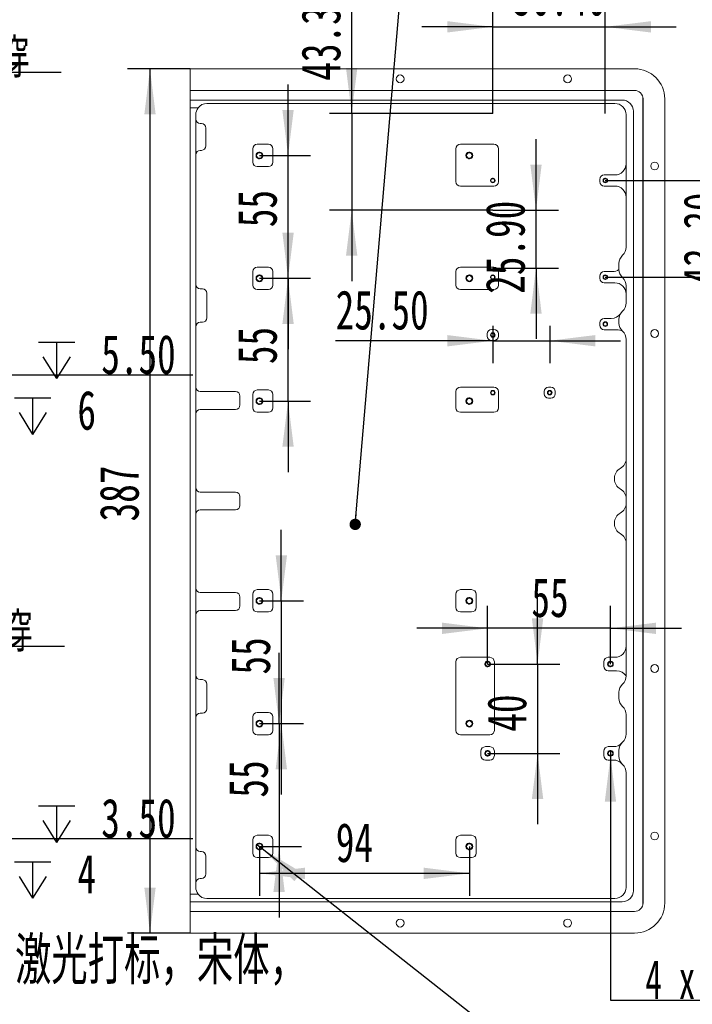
# Model space of a CAD drawing. Header units: millimetres. Extents: x 0 to 658, y -2 to 210.
# Tile 10 of 26: x 72 to 133, y 75 to 164. Entities that reach past the tile are written whole.
import ezdxf

# ---------------------------------------------------------------- set-up
doc = ezdxf.new("R2010")
doc.units = ezdxf.units.MM
doc.layers.add('图框', color=7, linetype='Continuous')
doc.styles.add('SLDTEXTSTYLE0', font='TXT', dxfattribs={"width": 0.7})
doc.styles.add('SLDTEXTSTYLE1', font='TXT', dxfattribs={"width": 0.7, "bigfont": 'bigfont'})
doc.styles.add('SLDTEXTSTYLE4', font='TXT', dxfattribs={"width": 0.628571})
doc.styles.add('SLDTEXTSTYLE5', font='TXT', dxfattribs={"width": 0.623077})
doc.styles.add('SLDTEXTSTYLE6', font='TXT', dxfattribs={"width": 0.616667})
doc.dimstyles.new('SLDDIMSTYLE0', dxfattribs={"dimtxt": 3.5, "dimasz": 4.08, "dimexe": 0, "dimexo": 0.0625, "dimgap": 0.875, "dimtad": 2, "dimlfac": 5, "dimrnd": 1e-09, "dimzin": 12, "dimdsep": 46, "dimtxsty": 'SLDTEXTSTYLE0', "dimsah": 1, "dimcen": 0.09, "dimadec": 0, "dimazin": 3, "dimtfac": 1, "dimtofl": 0, "dimtmove": 0, "dimatfit": 3, "dimfxl": 0, "dimfrac": 2, "dimtolj": 1, "dimtzin": 12, "dimarcsym": 0})
doc.dimstyles.new('SLDDIMSTYLE1', dxfattribs={"dimtxt": 3.5, "dimasz": 4.08, "dimexe": 0, "dimexo": 0.0625, "dimgap": 0.875, "dimtad": 0, "dimtih": 1, "dimtoh": 1, "dimdec": 6, "dimlfac": 5, "dimrnd": 1e-09, "dimzin": 12, "dimdsep": 46, "dimtxsty": 'SLDTEXTSTYLE0', "dimblk1": 'NONE', "dimsah": 1, "dimcen": 0, "dimadec": 0, "dimazin": 3, "dimtfac": 1, "dimtmove": 0, "dimatfit": 3, "dimldrblk": 'NONE', "dimfxl": 0, "dimfrac": 2, "dimtolj": 1, "dimtzin": 12, "dimarcsym": 0})
doc.dimstyles.new('SLDDIMSTYLE2', dxfattribs={"dimtxt": 3.5, "dimasz": 4.08, "dimexe": 0, "dimexo": 0.0625, "dimgap": 0.875, "dimtad": 2, "dimlfac": 5, "dimrnd": 1e-09, "dimzin": 12, "dimdsep": 46, "dimtxsty": 'SLDTEXTSTYLE0', "dimsah": 1, "dimcen": 0.09, "dimadec": 0, "dimazin": 3, "dimtfac": 1, "dimtmove": 0, "dimatfit": 0, "dimfxl": 0, "dimfrac": 2, "dimtolj": 1, "dimtzin": 12, "dimarcsym": 0})
doc.dimstyles.new('SLDDIMSTYLE3', dxfattribs={"dimtxt": 3.5, "dimasz": 4.08, "dimexe": 0, "dimexo": 0.0625, "dimgap": 0.875, "dimtad": 2, "dimlfac": 5, "dimrnd": 1e-09, "dimzin": 4, "dimdsep": 46, "dimtxsty": 'SLDTEXTSTYLE0', "dimsah": 1, "dimcen": 0.09, "dimadec": 0, "dimazin": 1, "dimtfac": 1, "dimtmove": 0, "dimatfit": 0, "dimfxl": 0, "dimfrac": 2, "dimtolj": 1, "dimtzin": 12, "dimarcsym": 0})
doc.dimstyles.new('SLDDIMSTYLE4', dxfattribs={"dimtxt": 0.18, "dimasz": 1.016, "dimexe": 0, "dimexo": 0.0625, "dimgap": 0, "dimtad": 0, "dimtih": 1, "dimtoh": 1, "dimdec": 0, "dimrnd": 1e-09, "dimzin": 0, "dimdsep": 46, "dimtxsty": 'Standard', "dimblk1": 'DOT', "dimblk2": 'DOT', "dimsah": 1, "dimcen": 0.09, "dimadec": 0, "dimazin": 0, "dimtfac": 1.016, "dimtdec": 0, "dimtofl": 0, "dimtmove": 0, "dimatfit": 3, "dimldrblk": 'DOT', "dimfxl": 0, "dimfrac": 2, "dimtolj": 1, "dimtzin": 0, "dimarcsym": 0})
doc.dimstyles.new('SLDDIMSTYLE5', dxfattribs={"dimtxt": 3.5, "dimasz": 4.08, "dimexe": 0, "dimexo": 0.0625, "dimgap": 0.875, "dimtad": 0, "dimtih": 1, "dimtoh": 1, "dimlfac": 5, "dimrnd": 1e-09, "dimzin": 4, "dimdsep": 46, "dimtxsty": 'SLDTEXTSTYLE0', "dimblk1": 'NONE', "dimsah": 1, "dimcen": 0, "dimadec": 0, "dimazin": 1, "dimtfac": 1, "dimtmove": 0, "dimatfit": 3, "dimldrblk": 'NONE', "dimfxl": 0, "dimfrac": 2, "dimtolj": 1, "dimtzin": 12, "dimarcsym": 0})
doc.dimstyles.new('SLDDIMSTYLE7', dxfattribs={"dimtxt": 3.5, "dimasz": 4.08, "dimexe": 0, "dimexo": 0.0625, "dimgap": 0.875, "dimtad": 0, "dimtih": 1, "dimtoh": 1, "dimlfac": 5, "dimrnd": 1e-09, "dimzin": 12, "dimdsep": 46, "dimtxsty": 'SLDTEXTSTYLE0', "dimblk1": 'NONE', "dimsah": 1, "dimcen": 0, "dimadec": 0, "dimazin": 3, "dimtfac": 1, "dimtmove": 0, "dimatfit": 3, "dimldrblk": 'NONE', "dimfxl": 0, "dimfrac": 2, "dimtolj": 1, "dimtzin": 12, "dimarcsym": 0})

# ---------------------------------------------------------------- blocks, each defined once
blk = doc.blocks.new('_D')
at = {"layer": '图框'}
for p, q in [((87.54, 159.147), (81.939, 159.147)), ((83.939, 159.147), (83.939, 81.747)), ((87.54, 81.747), (81.939, 81.747))]:
    blk.add_line(p, q, dxfattribs=at)
for points in [[(83.939, 159.147), (83.431, 155.067), (84.447, 155.067)], [(83.939, 81.747), (84.447, 85.827), (83.431, 85.827)]]:
    blk.add_solid(points, dxfattribs=at)
at = {"layer": '图框', "insert": (79.427, 118.616), "char_height": 3.5, "attachment_point": 1, "rotation": 90, "style": 'SLDTEXTSTYLE0'}
blk.add_mtext('387', dxfattribs=at)
blk = doc.blocks.new('SW_SYMBOL_HOLE_DEPTH')
at = {"layer": '图框', "color": 0}
for p, q in [((0, 875), (800, 875)), ((400, 875), (400, 75)), ((100, 555), (400, 75)), ((700, 555), (400, 75))]:
    blk.add_line(p, q, dxfattribs=at)
blk = doc.blocks.new('SW_SYMBOL_HOLE_SINK')
at = {"layer": '图框', "color": 0}
for p, q in [((0, 875), (800, 75)), ((800, 75), (1600, 875))]:
    blk.add_line(p, q, dxfattribs=at)
blk = doc.blocks.new('_D_1')
at = {"layer": '图框'}
for p, q in [((125.18, 98.102), (125.18, 97.592)), ((125.18, 97.592), (125.18, 75.76)), ((125.18, 75.76), (174.225, 75.76))]:
    blk.add_line(p, q, dxfattribs=at)
blk.add_solid([(125.18, 97.592), (124.672, 93.512), (125.688, 93.512)], dxfattribs=at)
at = {"layer": '图框', "xscale": 0.004072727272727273, "yscale": 0.004072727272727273, "zscale": 0.004072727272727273}
for name, p in [('SW_SYMBOL_HOLE_DEPTH', (158.848, 75.119)), ('SW_SYMBOL_HOLE_DEPTH', (154.672, 70.119)), ('SW_SYMBOL_HOLE_SINK', (126.768, 65.119))]:
    blk.add_blockref(name, p, dxfattribs=at)
at = {"layer": '图框', "char_height": 3.5, "attachment_point": 1}
for s, insert, style in [('4 x  M2.5 - 6H', (128.295, 79.344), 'SLDTEXTSTYLE4'), ('3.50', (164.483, 79.344), 'SLDTEXTSTYLE0'), ('%%c', (138.581, 74.344), 'SLDTEXTSTYLE0'), ('2.05', (144.42, 74.344), 'SLDTEXTSTYLE0'), ('4', (160.307, 74.344), 'SLDTEXTSTYLE0'), ('%%c', (133.693, 69.344), 'SLDTEXTSTYLE0'), ('2.55 X 90\\M+1818B, \\M+18BDF\\M+1925B', (139.532, 69.344), 'SLDTEXTSTYLE1')]:
    blk.add_mtext(s, dxfattribs=dict(at, insert=insert, style=style))
blk = doc.blocks.new('_NONE')
blk = doc.blocks.new('_D_2')
at = {"layer": '图框'}
for p, q in [((118.651, 105.847), (118.651, 112.197)), ((114.18, 105.847), (120.651, 105.847)), ((118.651, 105.847), (118.651, 97.847)), ((114.18, 97.847), (120.651, 97.847)), ((118.651, 97.847), (118.651, 91.497))]:
    blk.add_line(p, q, dxfattribs=at)
for points in [[(118.651, 105.847), (119.159, 109.927), (118.143, 109.927)], [(118.651, 97.847), (118.143, 93.767), (119.159, 93.767)]]:
    blk.add_solid(points, dxfattribs=at)
at = {"layer": '图框', "insert": (114.139, 99.787), "char_height": 3.5, "attachment_point": 1, "rotation": 90, "style": 'SLDTEXTSTYLE0'}
blk.add_mtext('40', dxfattribs=at)
blk = doc.blocks.new('_D_3')
at = {"layer": '图框'}
for p, q in [((114.18, 105.847), (114.18, 111.044)), ((125.18, 105.847), (125.18, 111.044)), ((114.18, 109.044), (107.83, 109.044)), ((125.18, 109.044), (114.18, 109.044)), ((125.18, 109.044), (131.53, 109.044))]:
    blk.add_line(p, q, dxfattribs=at)
for points in [[(114.18, 109.044), (110.1, 109.552), (110.1, 108.536)], [(125.18, 109.044), (129.26, 108.536), (129.26, 109.552)]]:
    blk.add_solid(points, dxfattribs=at)
at = {"layer": '图框', "insert": (118.099, 113.556), "char_height": 3.5, "attachment_point": 1, "style": 'SLDTEXTSTYLE0'}
blk.add_mtext('55', dxfattribs=at)
blk = doc.blocks.new('_D_4')
at = {"layer": '图框'}
for p, q in [((102.002, 155.147), (102.002, 168.267)), ((114.64, 155.147), (100.002, 155.147)), ((102.002, 155.147), (102.002, 146.487)), ((114.64, 146.487), (100.002, 146.487)), ((102.002, 146.487), (102.002, 140.137))]:
    blk.add_line(p, q, dxfattribs=at)
for points in [[(102.002, 155.147), (102.51, 159.227), (101.494, 159.227)], [(102.002, 146.487), (101.494, 142.407), (102.51, 142.407)]]:
    blk.add_solid(points, dxfattribs=at)
at = {"layer": '图框', "insert": (97.49, 158.083), "char_height": 3.5, "attachment_point": 1, "rotation": 90, "style": 'SLDTEXTSTYLE0'}
blk.add_mtext('43.30', dxfattribs=at)
blk = doc.blocks.new('_D_5')
at = {"layer": '图框'}
for p, q in [((118.511, 146.487), (118.511, 152.837)), ((114.64, 146.487), (120.511, 146.487)), ((118.511, 141.307), (118.511, 146.487)), ((114.64, 141.307), (120.511, 141.307)), ((118.511, 141.307), (118.511, 134.957))]:
    blk.add_line(p, q, dxfattribs=at)
for points in [[(118.511, 146.487), (119.019, 150.567), (118.003, 150.567)], [(118.511, 141.307), (118.003, 137.227), (119.019, 137.227)]]:
    blk.add_solid(points, dxfattribs=at)
at = {"layer": '图框', "insert": (113.999, 139), "char_height": 3.5, "attachment_point": 1, "rotation": 90, "style": 'SLDTEXTSTYLE0'}
blk.add_mtext('25.90', dxfattribs=at)
blk = doc.blocks.new('_D_6')
at = {"layer": '图框'}
for p, q in [((114.64, 136.147), (114.64, 132.797)), ((119.74, 136.147), (119.74, 132.797)), ((114.64, 134.797), (100.566, 134.797)), ((114.64, 134.797), (119.74, 134.797)), ((119.74, 134.797), (126.09, 134.797))]:
    blk.add_line(p, q, dxfattribs=at)
for points in [[(114.64, 134.797), (110.56, 135.305), (110.56, 134.289)], [(119.74, 134.797), (123.82, 134.289), (123.82, 135.305)]]:
    blk.add_solid(points, dxfattribs=at)
at = {"layer": '图框', "insert": (100.566, 139.309), "char_height": 3.5, "attachment_point": 1, "style": 'SLDTEXTSTYLE0'}
blk.add_mtext('25.50', dxfattribs=at)
blk = doc.blocks.new('_D_7')
at = {"layer": '图框'}
for p, q in [((93.501, 89.696), (93.98, 89.319)), ((93.98, 89.319), (133.093, 58.511)), ((133.093, 58.511), (182.138, 58.511))]:
    blk.add_line(p, q, dxfattribs=at)
blk.add_solid([(93.98, 89.319), (96.871, 86.395), (97.499, 87.193)], dxfattribs=at)
at = {"layer": '图框', "xscale": 0.004072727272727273, "yscale": 0.004072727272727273, "zscale": 0.004072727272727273}
for name, p in [('SW_SYMBOL_HOLE_DEPTH', (168.797, 57.87)), ('SW_SYMBOL_HOLE_DEPTH', (162.585, 52.87)), ('SW_SYMBOL_HOLE_SINK', (134.68, 47.87))]:
    blk.add_blockref(name, p, dxfattribs=at)
at = {"layer": '图框', "char_height": 3.5, "attachment_point": 1}
for s, insert, style in [('12 x  M3 - 6H', (140.282, 62.095), 'SLDTEXTSTYLE5'), ('4', (174.432, 62.095), 'SLDTEXTSTYLE0'), ('%%c', (146.494, 57.095), 'SLDTEXTSTYLE0'), ('2.50', (152.333, 57.095), 'SLDTEXTSTYLE0'), ('4', (168.22, 57.095), 'SLDTEXTSTYLE0'), ('%%c', (141.606, 52.095), 'SLDTEXTSTYLE0'), ('3.05 X 90\\M+1818B, \\M+18BDF\\M+1925B', (147.444, 52.095), 'SLDTEXTSTYLE1')]:
    blk.add_mtext(s, dxfattribs=dict(at, insert=insert, style=style))
blk = doc.blocks.new('_D_8')
at = {"layer": '图框'}
for p, q in [((93.74, 89.507), (93.74, 85.102)), ((112.54, 89.507), (112.54, 85.102)), ((112.54, 87.102), (93.74, 87.102))]:
    blk.add_line(p, q, dxfattribs=at)
for points in [[(93.74, 87.102), (97.82, 86.594), (97.82, 87.61)], [(112.54, 87.102), (108.46, 87.61), (108.46, 86.594)]]:
    blk.add_solid(points, dxfattribs=at)
at = {"layer": '图框', "insert": (100.582, 91.614), "char_height": 3.5, "attachment_point": 1, "style": 'SLDTEXTSTYLE0'}
blk.add_mtext('94', dxfattribs=at)
blk = doc.blocks.new('_D_9')
at = {"layer": '图框'}
for p, q in [((95.501, 100.507), (95.501, 106.857)), ((93.74, 100.507), (97.501, 100.507)), ((95.501, 100.507), (95.501, 89.507)), ((93.74, 89.507), (97.501, 89.507)), ((95.501, 89.507), (95.501, 83.157))]:
    blk.add_line(p, q, dxfattribs=at)
for points in [[(95.501, 100.507), (96.009, 104.587), (94.993, 104.587)], [(95.501, 89.507), (94.993, 85.427), (96.009, 85.427)]]:
    blk.add_solid(points, dxfattribs=at)
at = {"layer": '图框', "insert": (90.989, 93.883), "char_height": 3.5, "attachment_point": 1, "rotation": 90, "style": 'SLDTEXTSTYLE0'}
blk.add_mtext('55', dxfattribs=at)
blk = doc.blocks.new('_D_10')
at = {"layer": '图框'}
for p, q in [((95.702, 111.507), (95.702, 117.857)), ((93.74, 111.507), (97.702, 111.507)), ((95.702, 111.507), (95.702, 100.507)), ((93.74, 100.507), (97.702, 100.507)), ((95.702, 100.507), (95.702, 94.157))]:
    blk.add_line(p, q, dxfattribs=at)
for points in [[(95.702, 111.507), (96.21, 115.587), (95.194, 115.587)], [(95.702, 100.507), (95.194, 96.427), (96.21, 96.427)]]:
    blk.add_solid(points, dxfattribs=at)
at = {"layer": '图框', "insert": (91.191, 104.905), "char_height": 3.5, "attachment_point": 1, "rotation": 90, "style": 'SLDTEXTSTYLE0'}
blk.add_mtext('55', dxfattribs=at)
blk = doc.blocks.new('_D_11')
at = {"layer": '图框'}
for p, q in [((96.304, 151.387), (96.304, 157.737)), ((93.74, 151.387), (98.304, 151.387)), ((96.304, 140.387), (96.304, 151.387)), ((93.74, 140.387), (98.304, 140.387)), ((96.304, 140.387), (96.304, 134.037))]:
    blk.add_line(p, q, dxfattribs=at)
for points in [[(96.304, 151.387), (96.812, 155.467), (95.796, 155.467)], [(96.304, 140.387), (95.796, 136.307), (96.812, 136.307)]]:
    blk.add_solid(points, dxfattribs=at)
at = {"layer": '图框', "insert": (91.792, 144.961), "char_height": 3.5, "attachment_point": 1, "rotation": 90, "style": 'SLDTEXTSTYLE0'}
blk.add_mtext('55', dxfattribs=at)
blk = doc.blocks.new('_D_12')
at = {"layer": '图框'}
for p, q in [((96.304, 140.387), (96.304, 146.737)), ((93.74, 140.387), (98.304, 140.387)), ((96.304, 129.387), (96.304, 140.387)), ((93.74, 129.387), (98.304, 129.387)), ((96.304, 129.387), (96.304, 123.037))]:
    blk.add_line(p, q, dxfattribs=at)
for points in [[(96.304, 140.387), (96.812, 144.467), (95.796, 144.467)], [(96.304, 129.387), (95.796, 125.307), (96.812, 125.307)]]:
    blk.add_solid(points, dxfattribs=at)
at = {"layer": '图框', "insert": (91.792, 132.701), "char_height": 3.5, "attachment_point": 1, "rotation": 90, "style": 'SLDTEXTSTYLE0'}
blk.add_mtext('55', dxfattribs=at)
blk = doc.blocks.new('_D_13')
at = {"layer": '图框'}
for p, q in [((114.64, 155.147), (114.64, 164.907)), ((124.72, 155.147), (124.72, 164.907)), ((114.64, 162.907), (108.29, 162.907)), ((114.64, 162.907), (124.72, 162.907)), ((124.72, 162.907), (131.07, 162.907))]:
    blk.add_line(p, q, dxfattribs=at)
for points in [[(114.64, 162.907), (110.56, 163.415), (110.56, 162.399)], [(124.72, 162.907), (128.8, 162.399), (128.8, 163.415)]]:
    blk.add_solid(points, dxfattribs=at)
at = {"layer": '图框', "insert": (116.449, 167.419), "char_height": 3.5, "attachment_point": 1, "style": 'SLDTEXTSTYLE0'}
blk.add_mtext('50.40', dxfattribs=at)
blk = doc.blocks.new('_D_14')
at = {"layer": '图框'}
for p, q in [((136.219, 149.147), (136.219, 155.497)), ((124.72, 149.147), (138.219, 149.147)), ((136.219, 149.147), (136.219, 140.487)), ((124.72, 140.487), (138.219, 140.487)), ((136.219, 140.487), (136.219, 134.137))]:
    blk.add_line(p, q, dxfattribs=at)
for points in [[(136.219, 149.147), (136.727, 153.227), (135.711, 153.227)], [(136.219, 140.487), (135.711, 136.407), (136.727, 136.407)]]:
    blk.add_solid(points, dxfattribs=at)
at = {"layer": '图框', "insert": (131.708, 139.74), "char_height": 3.5, "attachment_point": 1, "rotation": 90, "style": 'SLDTEXTSTYLE0'}
blk.add_mtext('43.30', dxfattribs=at)
blk = doc.blocks.new('_DOT')
at = {"color": 0, "linetype": 'ByBlock', "lineweight": -2}
blk.add_line((-0.5, 0), (-1, 0), dxfattribs=at)
at = {"color": 0, "linetype": 'ByBlock', "const_width": 0.5}
blk.add_lwpolyline([(-0.25, 0, 1), (0.25, 0, 1)], format="xyb", close=True, dxfattribs=at)
blk = doc.blocks.new('_D_15')
at = {"layer": '图框'}
for p, q in [((39.669, 152.843), (47.324, 166.346)), ((47.324, 166.346), (73.15, 166.346)), ((38.041, 149.972), (39.669, 152.843))]:
    blk.add_line(p, q, dxfattribs=at)
blk.add_solid([(39.669, 152.843), (42.123, 156.141), (41.239, 156.643)], dxfattribs=at)
at = {"layer": '图框', "char_height": 3.5, "attachment_point": 1}
for s, insert, style in [('%%c', (48.912, 169.357), 'SLDTEXTSTYLE0'), ('16.50', (52.782, 169.357), 'SLDTEXTSTYLE0'), ('贯\\M+190FA', (64.935, 169.357), 'SLDTEXTSTYLE1')]:
    blk.add_mtext(s, dxfattribs=dict(at, insert=insert, style=style))
blk = doc.blocks.new('_D_16')
at = {"layer": '图框'}
for p, q in [((40.929, 101.733), (50.445, 107.447)), ((50.445, 107.447), (76.27, 107.447)), ((36.78, 99.242), (40.929, 101.733))]:
    blk.add_line(p, q, dxfattribs=at)
blk.add_solid([(40.929, 101.733), (44.689, 103.398), (44.166, 104.269)], dxfattribs=at)
at = {"layer": '图框', "char_height": 3.5, "attachment_point": 1}
for s, insert, style in [('%%c', (52.032, 110.458), 'SLDTEXTSTYLE0'), ('24.20', (55.902, 110.458), 'SLDTEXTSTYLE0'), ('贯\\M+190FA', (68.055, 110.458), 'SLDTEXTSTYLE1')]:
    blk.add_mtext(s, dxfattribs=dict(at, insert=insert, style=style))
blk = doc.blocks.new('_D_17')
at = {"layer": '图框'}
for p, q in [((36.732, 122.624), (45.875, 131.749)), ((45.875, 131.749), (87.791, 131.749)), ((36.378, 122.271), (36.732, 122.624))]:
    blk.add_line(p, q, dxfattribs=at)
blk.add_solid([(36.732, 122.624), (39.978, 125.147), (39.261, 125.866)], dxfattribs=at)
at = {"layer": '图框', "xscale": 0.004072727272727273, "yscale": 0.004072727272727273, "zscale": 0.004072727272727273}
for p in [(73.941, 131.108), (71.802, 126.108)]:
    blk.add_blockref('SW_SYMBOL_HOLE_DEPTH', p, dxfattribs=at)
at = {"layer": '图框', "char_height": 3.5, "attachment_point": 1}
for s, insert, style in [('6 x  M3 - 6H', (47.462, 135.333), 'SLDTEXTSTYLE6'), ('5.50', (79.576, 135.333), 'SLDTEXTSTYLE0'), ('%%c', (55.711, 130.333), 'SLDTEXTSTYLE0'), ('2.50', (61.55, 130.333), 'SLDTEXTSTYLE0'), ('6', (77.437, 130.333), 'SLDTEXTSTYLE0')]:
    blk.add_mtext(s, dxfattribs=dict(at, insert=insert, style=style))
blk = doc.blocks.new('_D_23')
at = {"layer": '图框'}
for p, q in [((40.018, 141.049), (50.159, 158.856)), ((50.159, 158.856), (75.985, 158.856)), ((37.692, 136.965), (40.018, 141.049))]:
    blk.add_line(p, q, dxfattribs=at)
blk.add_solid([(40.018, 141.049), (42.478, 144.343), (41.595, 144.846)], dxfattribs=at)
at = {"layer": '图框', "char_height": 3.5, "attachment_point": 1}
for s, insert, style in [('%%c', (51.747, 161.867), 'SLDTEXTSTYLE0'), ('23.50', (55.617, 161.867), 'SLDTEXTSTYLE0'), ('贯\\M+190FA', (67.77, 161.867), 'SLDTEXTSTYLE1')]:
    blk.add_mtext(s, dxfattribs=dict(at, insert=insert, style=style))
blk = doc.blocks.new('_D_24')
at = {"layer": '图框'}
for p, q in [((38.501, 90.205), (39.208, 88.77)), ((39.208, 88.77), (57.994, 50.669)), ((57.994, 50.669), (75.672, 50.669))]:
    blk.add_line(p, q, dxfattribs=at)
blk.add_solid([(39.208, 88.77), (40.557, 84.886), (41.468, 85.335)], dxfattribs=at)
at = {"layer": '图框', "char_height": 3.5, "attachment_point": 1}
for s, insert, style in [('%%c', (59.581, 53.68), 'SLDTEXTSTYLE0'), ('贯\\M+190FA', (67.457, 53.68), 'SLDTEXTSTYLE1'), ('8', (63.451, 53.68), 'SLDTEXTSTYLE0')]:
    blk.add_mtext(s, dxfattribs=dict(at, insert=insert, style=style))
blk = doc.blocks.new('_D_25')
at = {"layer": '图框'}
for p, q in [((38.452, 94.579), (39.257, 93.196)), ((39.257, 93.196), (59.416, 58.543)), ((59.416, 58.543), (77.094, 58.543))]:
    blk.add_line(p, q, dxfattribs=at)
blk.add_solid([(39.257, 93.196), (40.869, 89.414), (41.748, 89.925)], dxfattribs=at)
at = {"layer": '图框', "char_height": 3.5, "attachment_point": 1}
for s, insert, style in [('贯\\M+190FA', (68.879, 61.554), 'SLDTEXTSTYLE1'), ('%%c', (61.003, 61.554), 'SLDTEXTSTYLE0'), ('8', (64.873, 61.554), 'SLDTEXTSTYLE0')]:
    blk.add_mtext(s, dxfattribs=dict(at, insert=insert, style=style))
blk = doc.blocks.new('_D_28')
at = {"layer": '图框'}
for p, q in [((41.33, 98.104), (41.579, 97.671)), ((41.579, 97.671), (45.875, 90.213)), ((45.875, 90.213), (87.791, 90.213))]:
    blk.add_line(p, q, dxfattribs=at)
blk.add_solid([(41.579, 97.671), (43.176, 93.882), (44.056, 94.389)], dxfattribs=at)
at = {"layer": '图框', "xscale": 0.004072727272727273, "yscale": 0.004072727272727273, "zscale": 0.004072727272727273}
for p in [(73.941, 89.572), (71.802, 84.572)]:
    blk.add_blockref('SW_SYMBOL_HOLE_DEPTH', p, dxfattribs=at)
at = {"layer": '图框', "char_height": 3.5, "attachment_point": 1}
for s, insert, style in [('4 x  M3 - 6H', (47.462, 93.798), 'SLDTEXTSTYLE6'), ('3.50', (79.576, 93.798), 'SLDTEXTSTYLE0'), ('%%c', (55.711, 88.798), 'SLDTEXTSTYLE0'), ('2.50', (61.55, 88.798), 'SLDTEXTSTYLE0'), ('4', (77.437, 88.798), 'SLDTEXTSTYLE0')]:
    blk.add_mtext(s, dxfattribs=dict(at, insert=insert, style=style))
blk = doc.blocks.new('_D_29')
at = {"layer": '图框'}
for p, q in [((36.583, 141.51), (41.546, 176.668)), ((41.546, 176.668), (87.536, 176.668)), ((36.526, 141.104), (36.583, 141.51))]:
    blk.add_line(p, q, dxfattribs=at)
blk.add_solid([(36.583, 141.51), (37.657, 145.479), (36.651, 145.621)], dxfattribs=at)
at = {"layer": '图框', "xscale": 0.004072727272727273, "yscale": 0.004072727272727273, "zscale": 0.004072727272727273}
for p in [(73.685, 176.027), (69.51, 171.027)]:
    blk.add_blockref('SW_SYMBOL_HOLE_DEPTH', p, dxfattribs=at)
at = {"layer": '图框', "char_height": 3.5, "attachment_point": 1}
for s, insert, style in [('4 x  M2.5 - 6H', (43.133, 180.252), 'SLDTEXTSTYLE4'), ('3.50', (79.32, 180.252), 'SLDTEXTSTYLE0'), ('%%c', (53.419, 175.252), 'SLDTEXTSTYLE0'), ('2.05', (59.258, 175.252), 'SLDTEXTSTYLE0'), ('4', (75.145, 175.252), 'SLDTEXTSTYLE0')]:
    blk.add_mtext(s, dxfattribs=dict(at, insert=insert, style=style))
blk = doc.blocks.new('SW_NOTE_3')
at = {"layer": '图框', "color": 0, "insert": (0.49, 12.572), "char_height": 4.23333, "attachment_point": 1, "style": 'SLDTEXTSTYLE1'}
blk.add_mtext('\\M+18E9A\\M+191CC\\M+19776\\M+18B81\\M+18146\\M+18C83\\M+18CF5\\M+191C5标\\M+18143\\M+19176\\M+191CC\\M+18143', dxfattribs=at)

msp = doc.modelspace()

# ---------------------------------------------------------------- linework, layer by layer
at = {"color": 7, "linetype": 'Continuous', "lineweight": 15}
for p, q in [((87.54035534, 159.14742932), (87.54035534, 157.20742927)), ((87.54035534, 159.14742932), (127.34035478, 159.14742932)), ((127.34035478, 157.20742927), (87.54035534, 157.20742927)), ((87.54035534, 157.20742927), (87.54035534, 156.34742812)), ((87.54035534, 156.34742812), (87.54035534, 155.64742819)), ((87.54035534, 156.34742812), (126.24035404, 156.34742812)), ((128.08035241, 84.2742233), (128.08035241, 156.62063346)), ((128.10035573, 84.44742844), (128.10035573, 156.44742832)), ((130.04035578, 156.44742832), (130.04035578, 84.44742844)), ((87.54035534, 155.64742819), (88.24035526, 155.64742819)), ((87.54035534, 155.64742819), (87.54035534, 85.24743006)), ((125.58035479, 156.047429), (89.04035539, 156.047429)), ((127.24035607, 155.34742907), (127.24035607, 85.5474262)), ((88.0403556, 85.8474283), (88.0403556, 155.04742847)), ((126.58035384, 143.18038099), (126.58035384, 155.04742847)), ((88.54035513, 154.24742833), (88.44035492, 154.24742833)), ((88.94035519, 152.24742875), (88.94035519, 153.84742901)), ((88.44035492, 151.84742869), (88.54035513, 151.84742869)), ((93.14035551, 151.98742882), (93.14035551, 150.78742862)), ((94.54035537, 152.38742814), (93.54035483, 152.38742814)), ((94.94035469, 150.78742862), (94.94035469, 151.98742882)), ((111.34035514, 151.98742882), (111.34035514, 149.04742897)), ((114.74035607, 152.38742814), (111.74035595, 152.38742814)), ((115.1403539, 149.04742897), (115.1403539, 151.98742882)), ((93.54035483, 150.38742856), (94.54035537, 150.38742856)), ((124.22035561, 149.24742863), (124.22035561, 149.04742897)), ((125.58035479, 149.6474287), (124.62035642, 149.6474287)), ((111.74035595, 148.64742891), (114.74035607, 148.64742891)), ((124.62035642, 148.64742891), (125.58035479, 148.64742891)), ((94.54035537, 141.38742857), (93.54035483, 141.38742857)), ((114.74035607, 141.38742857), (111.74035595, 141.38742857)), ((125.94035492, 141.18090053), (125.94035492, 141.7139566)), ((93.14035551, 140.9874286), (93.14035551, 139.78742861)), ((94.94035469, 139.78742861), (94.94035469, 140.9874286)), ((111.34035514, 140.9874286), (111.34035514, 139.78742861)), ((115.1403539, 139.78742861), (115.1403539, 140.9874286)), ((124.22035561, 140.58742863), (124.22035561, 140.3874286)), ((125.34916029, 140.9874286), (124.62035642, 140.9874286)), ((88.64035533, 139.44742861), (88.44035492, 139.44742861)), ((93.54035483, 139.38742861), (94.54035537, 139.38742861)), ((111.74035595, 139.38742861), (114.74035607, 139.38742861)), ((124.62035642, 139.98742862), (125.58035479, 139.98742862)), ((126.58035384, 138.18038092), (126.58035384, 139.7144763)), ((89.04035539, 139.04742859), (89.04035539, 136.84742865)), ((125.25285409, 136.78742856), (124.62035642, 136.78742856)), ((125.94035492, 136.38090049), (125.94035492, 136.71395671)), ((88.64035533, 136.44742858), (88.44035492, 136.44742858)), ((114.74035607, 135.80742874), (114.54035566, 135.80742874)), ((124.22035561, 136.38742869), (124.22035561, 136.18742847)), ((124.62035642, 135.78742877), (125.75049923, 135.78742877)), ((114.14035485, 135.40742867), (114.14035485, 135.20742864)), ((115.1403539, 135.20742864), (115.1403539, 135.40742867)), ((126.58035384, 104.78038178), (126.58035384, 134.91447628)), ((114.54035566, 134.80742858), (114.74035607, 134.80742858)), ((114.74035607, 130.64742894), (111.74035595, 130.64742894)), ((119.84035597, 130.64742894), (119.64035557, 130.64742894)), ((91.60035477, 130.24742887), (88.44035492, 130.24742887)), ((92.00035558, 129.04742867), (92.00035558, 129.84742881)), ((93.14035551, 129.98742894), (93.14035551, 128.78742874)), ((94.54035537, 130.38742826), (93.54035483, 130.38742826)), ((94.94035469, 128.78742874), (94.94035469, 129.98742894)), ((111.34035514, 130.24742887), (111.34035514, 128.78742874)), ((115.1403539, 128.78742874), (115.1403539, 130.24742887)), ((119.24035476, 130.24742887), (119.24035476, 130.04742847)), ((119.64035557, 129.6474284), (119.84035597, 129.6474284)), ((120.2403538, 130.04742847), (120.2403538, 130.24742887)), ((88.44035492, 128.64742861), (91.60035477, 128.64742861)), ((93.54035483, 128.38742868), (94.54035537, 128.38742868)), ((111.74035595, 128.38742868), (114.74035607, 128.38742868)), ((125.54035411, 122.40196601), (125.54035411, 122.49289141)), ((91.60035477, 121.24742851), (88.44035492, 121.24742851)), ((92.00035558, 120.04742906), (92.00035558, 120.84742919)), ((88.44035492, 119.64742825), (91.60035477, 119.64742825)), ((125.54035411, 118.40196536), (125.54035411, 118.49289224)), ((91.60035477, 112.24742816), (88.44035492, 112.24742816)), ((93.14035551, 112.10742877), (93.14035551, 110.90742931)), ((94.54035537, 112.50742958), (93.54035483, 112.50742958)), ((94.94035469, 110.90742931), (94.94035469, 112.10742877)), ((111.34035514, 112.10742877), (111.34035514, 110.90742931)), ((112.740355, 112.50742958), (111.74035595, 112.50742958)), ((113.14035581, 110.90742931), (113.14035581, 112.10742877)), ((92.00035558, 111.0474287), (92.00035558, 111.84742735)), ((88.44035492, 110.64742789), (91.60035477, 110.64742789)), ((93.54035483, 110.5074285), (94.54035537, 110.5074285)), ((111.74035595, 110.5074285), (112.740355, 110.5074285)), ((111.34035514, 106.04742751), (111.34035514, 99.90742788)), ((114.38035593, 106.44742832), (111.74035595, 106.44742832)), ((114.78035377, 99.90742788), (114.78035377, 106.04742751)), ((124.58035574, 106.04742751), (124.58035574, 105.64742968)), ((125.58035479, 106.44742832), (124.98035655, 106.44742832)), ((124.98035655, 105.24742887), (125.73420928, 105.24742887)), ((88.64035533, 104.44742725), (88.44035492, 104.44742725)), ((89.04035539, 104.04742942), (89.04035539, 101.84742794)), ((125.94035492, 102.78089926), (125.94035492, 103.31395552)), ((88.64035533, 101.44742713), (88.44035492, 101.44742713)), ((94.54035537, 101.50742815), (93.54035483, 101.50742815)), ((93.14035551, 101.10742734), (93.14035551, 99.90742788)), ((94.94035469, 99.90742788), (94.94035469, 101.10742734)), ((126.58035384, 99.58038018), (126.58035384, 101.31447599)), ((93.54035483, 99.50743005), (94.54035537, 99.50743005)), ((111.74035595, 99.50743005), (114.38035593, 99.50743005)), ((113.58035431, 98.04742918), (113.58035431, 97.64742837)), ((114.38035593, 98.44742999), (113.98035512, 98.44742999)), ((114.78035377, 97.64742837), (114.78035377, 98.04742918)), ((124.58035574, 98.04742918), (124.58035574, 97.64742837)), ((125.44976697, 98.44742999), (124.98035655, 98.44742999)), ((125.94035492, 97.58090065), (125.94035492, 98.11395691)), ((113.98035512, 97.24742756), (114.38035593, 97.24742756)), ((124.98035655, 97.24742756), (125.44976697, 97.24742756)), ((126.58035384, 85.8474283), (126.58035384, 96.11447737)), ((93.14035551, 90.10742889), (93.14035551, 88.90742943)), ((94.54035537, 90.5074297), (93.54035483, 90.5074297)), ((94.94035469, 88.90742943), (94.94035469, 90.10742889)), ((111.34035514, 90.10742889), (111.34035514, 88.90742943)), ((112.740355, 90.5074297), (111.74035595, 90.5074297)), ((113.14035581, 88.90742943), (113.14035581, 90.10742889)), ((88.54035513, 89.04742882), (88.44035492, 89.04742882)), ((88.94035519, 87.04743073), (88.94035519, 88.64742801)), ((93.54035483, 88.50742862), (94.54035537, 88.50742862)), ((111.74035595, 88.50742862), (112.740355, 88.50742862)), ((88.44035492, 86.64742992), (88.54035513, 86.64742992)), ((87.54035534, 85.24743006), (87.54035534, 84.54742715)), ((87.54035534, 85.24743006), (88.24035526, 85.24743006)), ((89.04035539, 84.84742925), (125.58035479, 84.84742925)), ((126.24035404, 84.54742715), (87.54035534, 84.54742715)), ((87.54035534, 84.54742715), (87.54035534, 83.6874275)), ((87.54035534, 83.6874275), (87.54035534, 81.74742744)), ((87.54035534, 83.6874275), (127.34035478, 83.6874275)), ((127.34035478, 81.74742744), (87.54035534, 81.74742744))]:
    msp.add_line(p, q, dxfattribs=at)
for centre, radius in [((106.34035524, 158.24742861), 0.35), ((121.34035524, 158.24742861), 0.35), ((93.74035524, 151.38742861), 0.305), ((112.54035524, 151.38742861), 0.305), ((93.74035524, 151.38742861), 0.25), ((112.54035524, 151.38742861), 0.25), ((129.14035524, 150.44742861), 0.35), ((114.64035524, 149.14742861), 0.205), ((114.64035524, 149.14742861), 0.16), ((124.72035524, 149.14742861), 0.205), ((124.72035524, 149.14742861), 0.16), ((93.74035524, 140.38742861), 0.305), ((93.74035524, 140.38742861), 0.25), ((112.54035524, 140.38742861), 0.305), ((112.54035524, 140.38742861), 0.25), ((114.64035524, 140.48742861), 0.205), ((114.64035524, 140.48742861), 0.16), ((124.72035524, 140.48742861), 0.205), ((124.72035524, 140.48742861), 0.16), ((124.72035524, 136.28742861), 0.205), ((124.72035524, 136.28742861), 0.16), ((129.14035524, 135.44742861), 0.35), ((114.64035524, 135.30742861), 0.205), ((114.64035524, 135.30742861), 0.16), ((93.74035524, 129.38742861), 0.305), ((93.74035524, 129.38742861), 0.25), ((112.54035524, 129.38742861), 0.305), ((112.54035524, 129.38742861), 0.25), ((114.64035524, 130.14742861), 0.205), ((114.64035524, 130.14742861), 0.16), ((119.74035524, 130.14742861), 0.205), ((119.74035524, 130.14742861), 0.16), ((93.74035524, 111.50742861), 0.305), ((93.74035524, 111.50742861), 0.25), ((112.54035524, 111.50742861), 0.305), ((112.54035524, 111.50742861), 0.25), ((114.18035524, 105.84742861), 0.255), ((114.18035524, 105.84742861), 0.205), ((125.18035524, 105.84742861), 0.255), ((125.18035524, 105.84742861), 0.205), ((129.14035524, 105.44742861), 0.35), ((93.74035524, 100.50742861), 0.305), ((93.74035524, 100.50742861), 0.25), ((112.54035524, 100.50742861), 0.305), ((112.54035524, 100.50742861), 0.25), ((114.18035524, 97.84742861), 0.255), ((114.18035524, 97.84742861), 0.205), ((125.18035524, 97.84742861), 0.255), ((125.18035524, 97.84742861), 0.205), ((129.14035524, 90.44742861), 0.35), ((93.74035524, 89.50742861), 0.305), ((93.74035524, 89.50742861), 0.25), ((112.54035524, 89.50742861), 0.305), ((112.54035524, 89.50742861), 0.25), ((106.34035524, 82.64742861), 0.35), ((121.34035524, 82.64742861), 0.35)]:
    msp.add_circle(centre, radius, dxfattribs=at)
for centre, radius, start, end in [((127.34035524, 156.44742861), 2.7, 0, 90), ((127.34035524, 156.44742861), 0.76, 0, 90), ((126.24035524, 155.34742861), 1, 0, 90), ((89.04035524, 155.04742861), 1, 143.1301023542, 180), ((89.04035524, 155.04742861), 1, 90, 143.1301023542), ((125.58035524, 155.04742861), 1, 0, 90), ((88.44035524, 154.64742861), 0.4, 180, 270), ((88.54035524, 153.84742861), 0.4, 0, 90), ((88.44035524, 151.44742861), 0.4, 90, 180), ((88.54035524, 152.24742861), 0.4, 270, 0), ((93.54035524, 151.98742861), 0.4, 90, 180), ((94.54035524, 151.98742861), 0.4, 0, 90), ((111.74035524, 151.98742861), 0.4, 90, 180), ((114.74035524, 151.98742861), 0.4, 0, 90), ((93.54035524, 150.78742861), 0.4, 180, 270), ((94.54035524, 150.78742861), 0.4, 270, 0), ((125.58035524, 150.64742861), 1, 270, 0), ((111.74035524, 149.04742861), 0.4, 180, 270), ((114.74035524, 149.04742861), 0.4, 270, 0), ((124.62035524, 149.24742861), 0.4, 90, 180), ((124.62035524, 149.04742861), 0.4, 180, 270), ((125.58035524, 147.64742861), 1, 0, 90), ((125.58035524, 143.18038091), 1, 312.8436430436, 0), ((126.94035524, 141.71395669), 1, 132.8436430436, 180), ((93.54035524, 140.98742861), 0.4, 90, 180), ((94.54035524, 140.98742861), 0.4, 0, 90), ((111.74035524, 140.98742861), 0.4, 90, 180), ((114.74035524, 140.98742861), 0.4, 0, 90), ((125.34915946, 141.98742861), 1, 270, 306.2419106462), ((126.94035524, 141.18090053), 1, 180, 227.1563569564), ((124.62035524, 140.58742861), 0.4, 90, 180), ((124.62035524, 140.38742861), 0.4, 180, 270), ((125.58035524, 139.7144763), 1, 0, 47.1563569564), ((88.44035524, 139.84742861), 0.4, 180, 270), ((88.64035524, 139.04742861), 0.4, 0, 90), ((93.54035524, 139.78742861), 0.4, 180, 270), ((94.54035524, 139.78742861), 0.4, 270, 0), ((111.74035524, 139.78742861), 0.4, 180, 270), ((114.74035524, 139.78742861), 0.4, 270, 0), ((125.58035524, 138.98742861), 1, 0, 90), ((125.58035524, 138.18038091), 1, 312.8436430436, 0), ((88.64035524, 136.84742861), 0.4, 270, 0), ((124.62035524, 136.38742861), 0.4, 90, 180), ((125.25285471, 137.78742861), 1, 270, 327.5382833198), ((126.94035524, 136.71395669), 1, 132.8436430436, 180), ((88.44035524, 136.04742861), 0.4, 90, 180), ((114.54035524, 135.40742861), 0.4, 90, 180), ((114.74035524, 135.40742861), 0.4, 0, 90), ((124.62035524, 136.18742861), 0.4, 180, 270), ((125.75049932, 134.78742861), 1, 59.3457666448, 90), ((126.94035524, 136.38090053), 1, 180, 227.1563569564), ((114.54035524, 135.20742861), 0.4, 180, 270), ((114.74035524, 135.20742861), 0.4, 270, 0), ((125.58035524, 134.9144763), 1, 0, 47.1563569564), ((88.44035524, 130.64742861), 0.4, 180, 270), ((111.74035524, 130.24742861), 0.4, 90, 180), ((114.74035524, 130.24742861), 0.4, 0, 90), ((119.64035524, 130.24742861), 0.4, 90, 180), ((119.84035524, 130.24742861), 0.4, 0, 90), ((91.60035524, 129.84742861), 0.4, 0, 90), ((93.54035524, 129.98742861), 0.4, 90, 180), ((94.54035524, 129.98742861), 0.4, 0, 90), ((119.64035524, 130.04742861), 0.4, 180, 270), ((119.84035524, 130.04742861), 0.4, 270, 0), ((91.60035524, 129.04742861), 0.4, 270, 0), ((93.54035524, 128.78742861), 0.4, 180, 270), ((94.54035524, 128.78742861), 0.4, 270, 0), ((111.74035524, 128.78742861), 0.4, 180, 270), ((114.74035524, 128.78742861), 0.4, 270, 0), ((88.44035524, 128.24742861), 0.4, 90, 180), ((125.58035524, 124.24742861), 1, 298.6854020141, 0), ((126.54035524, 122.49289163), 1, 118.6854020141, 180), ((126.54035524, 122.40196558), 1, 180, 241.3145979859), ((88.44035524, 121.64742861), 0.4, 180, 270), ((91.60035524, 120.84742861), 0.4, 0, 90), ((125.58035524, 120.64742861), 1, 0, 61.3145979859), ((91.60035524, 120.04742861), 0.4, 270, 0), ((125.58035524, 120.24742861), 1, 298.6854020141, 0), ((88.44035524, 119.24742861), 0.4, 90, 180), ((126.54035524, 118.49289163), 1, 118.6854020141, 180), ((126.54035524, 118.40196558), 1, 180, 241.3145979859), ((125.58035524, 116.64742861), 1, 0, 61.3145979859), ((88.44035524, 112.64742861), 0.4, 180, 270), ((91.60035524, 111.84742861), 0.4, 0, 90), ((93.54035524, 112.10742861), 0.4, 90, 180), ((94.54035524, 112.10742861), 0.4, 0, 90), ((111.74035524, 112.10742861), 0.4, 90, 180), ((112.74035524, 112.10742861), 0.4, 360, 90), ((88.44035524, 110.24742861), 0.4, 90, 180), ((91.60035524, 111.04742861), 0.4, 270, 0), ((93.54035524, 110.90742861), 0.4, 180, 270), ((94.54035524, 110.90742861), 0.4, 270, 0), ((111.74035524, 110.90742861), 0.4, 180, 270), ((112.74035524, 110.90742861), 0.4, 270, 360), ((125.58035524, 107.44742861), 1, 270, 0), ((111.74035524, 106.04742861), 0.4, 90, 180), ((114.38035524, 106.04742861), 0.4, 0, 90), ((124.98035524, 106.04742861), 0.4, 90, 180), ((124.98035524, 105.64742861), 0.4, 180, 270), ((125.73420995, 104.24742861), 1, 32.2051479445, 90), ((88.44035524, 104.84742861), 0.4, 180, 270), ((88.64035524, 104.04742861), 0.4, 0, 90), ((126.94035524, 103.31395669), 1, 132.8436430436, 180), ((125.58035524, 104.78038091), 1, 312.8436430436, 0), ((126.94035524, 102.78090053), 1, 180, 227.1563569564), ((88.44035524, 101.04742861), 0.4, 90, 180), ((88.64035524, 101.84742861), 0.4, 270, 0), ((93.54035524, 101.10742861), 0.4, 90, 180), ((94.54035524, 101.10742861), 0.4, 0, 90), ((125.58035524, 101.3144763), 1, 0, 47.1563569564), ((93.54035524, 99.90742861), 0.4, 180, 270), ((94.54035524, 99.90742861), 0.4, 270, 0), ((111.74035524, 99.90742861), 0.4, 180, 270), ((114.38035524, 99.90742861), 0.4, 270, 0), ((125.44976722, 99.44742861), 1, 270, 318.18435831), ((126.94035524, 98.11395669), 1, 132.8436430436, 180), ((125.58035524, 99.58038091), 1, 312.8436430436, 0), ((113.98035524, 98.04742861), 0.4, 90, 180), ((114.38035524, 98.04742861), 0.4, 0, 90), ((124.98035524, 98.04742861), 0.4, 90, 180), ((113.98035524, 97.64742861), 0.4, 180, 270), ((114.38035524, 97.64742861), 0.4, 270, 0), ((124.98035524, 97.64742861), 0.4, 180, 270), ((125.44976722, 96.24742861), 1, 41.81564169, 90), ((126.94035524, 97.58090053), 1, 180, 227.1563569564), ((125.58035524, 96.1144763), 1, 0, 47.1563569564), ((93.54035524, 90.10742861), 0.4, 90, 180), ((94.54035524, 90.10742861), 0.4, 0, 90), ((111.74035524, 90.10742861), 0.4, 90, 180), ((112.74035524, 90.10742861), 0.4, 0, 90), ((88.44035524, 89.44742861), 0.4, 180, 270), ((88.54035524, 88.64742861), 0.4, 0, 90), ((93.54035524, 88.90742861), 0.4, 180, 270), ((94.54035524, 88.90742861), 0.4, 270, 0), ((111.74035524, 88.90742861), 0.4, 180, 270), ((112.74035524, 88.90742861), 0.4, 270, 0), ((88.44035524, 86.24742861), 0.4, 90, 180), ((88.54035524, 87.04742861), 0.4, 270, 0), ((89.04035524, 85.84742861), 1, 180, 216.8698976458), ((125.58035524, 85.84742861), 1, 270, 0), ((126.24035524, 85.54742861), 1, 270, 0), ((89.04035524, 85.84742861), 1, 216.8698976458, 270), ((127.34035524, 84.44742861), 2.7, 270, 0), ((127.34035524, 84.44742861), 0.76, 270, 0)]:
    msp.add_arc(centre, radius, start, end, dxfattribs=at)
at = {"color": 7, "linetype": 'Continuous', "lineweight": 0}
for centre, radius in [((93.74035524, 151.38742861), 0.3), ((112.54035524, 151.38742861), 0.3), ((114.64035524, 149.14742861), 0.2), ((124.72035524, 149.14742861), 0.2), ((93.74035524, 140.38742861), 0.3), ((112.54035524, 140.38742861), 0.3), ((114.64035524, 140.48742861), 0.2), ((124.72035524, 140.48742861), 0.2), ((124.72035524, 136.28742861), 0.2), ((114.64035524, 135.30742861), 0.2), ((93.74035524, 129.38742861), 0.3), ((112.54035524, 129.38742861), 0.3), ((114.64035524, 130.14742861), 0.2), ((119.74035524, 130.14742861), 0.2), ((93.74035524, 111.50742861), 0.3), ((112.54035524, 111.50742861), 0.3), ((114.18035524, 105.84742861), 0.25), ((125.18035524, 105.84742861), 0.25), ((93.74035524, 100.50742861), 0.3), ((112.54035524, 100.50742861), 0.3), ((114.18035524, 97.84742861), 0.25), ((125.18035524, 97.84742861), 0.25), ((93.74035524, 89.50742861), 0.3), ((112.54035524, 89.50742861), 0.3)]:
    msp.add_arc(centre, radius, 255, 195, dxfattribs=at)

# ---------------------------------------------------------------- block references
at = {"layer": '图框'}
msp.add_blockref('SW_NOTE_3', (55.04913295, 68.83249804), dxfattribs=at)

# ---------------------------------------------------------------- texts
at = {"layer": '图框', "insert": (7.08363591, 83.57905148), "char_height": 3.5, "attachment_point": 1, "style": 'SLDTEXTSTYLE1'}
msp.add_mtext('\\M+197EB\\M+18C8F\\M+191E3\\M+18D86', dxfattribs=at)

# ---------------------------------------------------------------- dimensions: what is measured, and where the dimension line sits
at = {"layer": '图框'}
for p1, p2, text, picture, middle in [((36.52604244, 141.10444063), (36.58334456, 141.51041658), '4 x  M2.5 - 6H {\\fGDT;x} 3.50\\P%%c 2.05 {\\fGDT;x} 4\\P', '_D_29', (65.33436959, 175.74052799)), ((36.377742, 122.27082689), (36.731645, 122.62403033), '6 x  M3 - 6H {\\fGDT;x} 5.50\\P%%c 2.50 {\\fGDT;x} 6\\P', '_D_17', (67.62655177, 130.82174426)), ((41.32991876, 98.10406486), (41.57946823, 97.67079236), '4 x  M3 - 6H {\\fGDT;x} 3.50\\P%%c 2.50 {\\fGDT;x} 4\\P', '_D_28', (67.62655177, 89.28613356)), ((125.18035524, 98.10242861), (125.18035524, 97.59242861), '4 x  M2.5 - 6H {\\fGDT;x} 3.50\\P%%c 2.05 {\\fGDT;x} 4\\P{\\fGDT;w}%%c 2.55 X 90°, 近端', '_D_1', (150.496645, 72.33268316)), ((93.50075541, 89.69615306), (93.97995507, 89.31870415), '12 x  M3 - 6H {\\fGDT;x} 4\\P%%c 2.50 {\\fGDT;x} 4\\P{\\fGDT;w}%%c 3.05 X 90°, 近端', '_D_7', (158.40915902, 55.08357956))]:
    dim = msp.add_diameter_dim_2p(p1=p1, p2=p2, text=text, dimstyle='SLDDIMSTYLE1', override={"dimpost": '<>'}, dxfattribs=at)
    dim.commit()
    dim.dimension.update_dxf_attribs({"geometry": picture, "text_midpoint": middle, "dimtype": 163})
for p1, p2, dimstyle, picture, middle in [((38.04088499, 149.97208345), (39.66850201, 152.84277376), 'SLDDIMSTYLE5', '_D_15', (61.03089323, 167.63172736)), ((37.69166981, 136.96540121), (40.01771719, 141.049456), 'SLDDIMSTYLE5', '_D_23', (63.8658317, 160.14198482)), ((36.7800247, 99.24157573), (40.92936229, 101.73328148), 'SLDDIMSTYLE5', '_D_16', (64.15109063, 108.73319854)), ((38.45242197, 94.57893249), (39.25696503, 93.19592473), 'SLDDIMSTYLE7', '_D_25', (69.04857503, 59.82906785)), ((38.50092091, 90.20495558), (39.20846609, 88.76990163), 'SLDDIMSTYLE7', '_D_24', (67.62655177, 51.95541641))]:
    dim = msp.add_diameter_dim_2p(p1=p1, p2=p2, text='<> 贯穿', dimstyle=dimstyle, dxfattribs=at)
    dim.commit()
    dim.dimension.update_dxf_attribs({"geometry": picture, "text_midpoint": middle, "dimtype": 163})
for base, p1, p2, dimstyle, picture, middle in [((102.00210999, 146.48742861), (114.64035524, 155.14742861), (114.64035524, 146.48742861), 'SLDDIMSTYLE3', '_D_4', (102.00210999, 163.1750293)), ((83.93871763, 81.74742861), (87.54035524, 159.14742861), (87.54035524, 81.74742861), 'SLDDIMSTYLE0', '_D', (83.93871763, 121.67121071)), ((96.3039224, 151.38742861), (93.74035524, 140.38742861), (93.74035524, 151.38742861), 'SLDDIMSTYLE2', '_D_11', (96.3039224, 146.99750235)), ((136.21925593, 140.48742861), (124.72035524, 149.14742861), (124.72035524, 140.48742861), 'SLDDIMSTYLE3', '_D_14', (136.21925593, 144.83175413)), ((118.51112342, 146.48742861), (114.64035524, 141.30742861), (114.64035524, 146.48742861), 'SLDDIMSTYLE3', '_D_5', (118.51112342, 144.09203737)), ((96.3039224, 140.38742861), (93.74035524, 129.38742861), (93.74035524, 140.38742861), 'SLDDIMSTYLE2', '_D_12', (96.3039224, 134.73737183)), ((95.70226784, 100.50742861), (93.74035524, 111.50742861), (93.74035524, 100.50742861), 'SLDDIMSTYLE2', '_D_10', (95.70226784, 106.94206665)), ((118.65104896, 97.84742861), (114.18035524, 105.84742861), (114.18035524, 97.84742861), 'SLDDIMSTYLE2', '_D_2', (118.65104896, 101.82350359)), ((95.50108155, 89.50742861), (93.74035524, 100.50742861), (93.74035524, 89.50742861), 'SLDDIMSTYLE2', '_D_9', (95.50108155, 95.92005493))]:
    dim = msp.add_linear_dim(base=base, p1=p1, p2=p2, angle=90, dimstyle=dimstyle, dxfattribs=at)
    dim.commit()
    dim.dimension.update_dxf_attribs({"geometry": picture, "text_midpoint": middle, "dimtype": 160})
for base, p1, p2, dimstyle, picture, middle in [((124.72035524, 162.90692974), (114.64035524, 155.14742861), (124.72035524, 155.14742861), 'SLDDIMSTYLE3', '_D_13', (121.54137436, 162.90692974)), ((119.74035524, 134.79737183), (114.64035524, 136.14742861), (119.74035524, 136.14742861), 'SLDDIMSTYLE3', '_D_6', (105.65807485, 134.79737183)), ((114.18035524, 109.04416308), (125.18035524, 105.84742861), (114.18035524, 105.84742861), 'SLDDIMSTYLE2', '_D_3', (120.13545311, 109.04416308)), ((93.74035524, 87.10209408), (112.54035524, 89.50742861), (93.74035524, 89.50742861), 'SLDDIMSTYLE0', '_D_8', (102.61873861, 87.10209408))]:
    dim = msp.add_linear_dim(base=base, p1=p1, p2=p2, dimstyle=dimstyle, dxfattribs=at)
    dim.commit()
    dim.dimension.update_dxf_attribs({"geometry": picture, "text_midpoint": middle, "dimtype": 160})

# ---------------------------------------------------------------- leaders
msp.add_leader([(102.31812956, 118.352645), (106.9566474, 172.73994844)], dimstyle='SLDDIMSTYLE4', dxfattribs=at)

doc.saveas('drawing.dxf')
